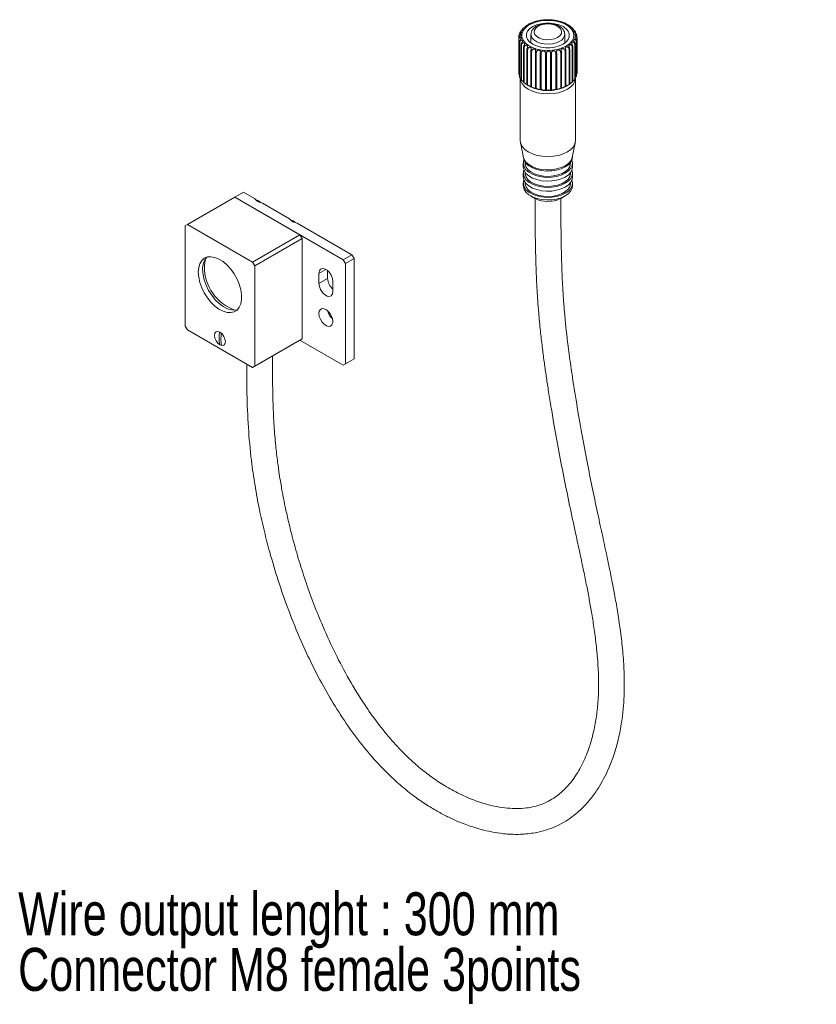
# Model space of a CAD drawing. Header units: millimetres. Extents: x 10 to 197, y 86 to 268.
# Tile 2 of 3: x 19 to 84, y 188 to 268. Entities that reach past the tile are written whole.
import ezdxf

# ---------------------------------------------------------------- set-up
doc = ezdxf.new("R2010")
doc.units = ezdxf.units.MM
doc.styles.add('SLDTEXTSTYLE0', font='TXT', dxfattribs={"width": 0.75})

# ---------------------------------------------------------------- blocks, each defined once
blk = doc.blocks.new('SW_NOTE_0')
at = {"color": 0, "linetype": 'Continuous', "lineweight": 0, "char_height": 3.5, "attachment_point": 1, "style": 'SLDTEXTSTYLE0'}
for s, insert in [('Wire output lenght : 300 mm', (0, 4.512)), ('Connector M8 female 3points', (0, -0.014))]:
    blk.add_mtext(s, dxfattribs=dict(at, insert=insert))

msp = doc.modelspace()

# ---------------------------------------------------------------- linework, layer by layer
at = {"color": 7, "linetype": 'Continuous', "lineweight": 15}
for p, q in [((59.543, 266.253), (59.543, 263.395)), ((59.548, 263.351), (59.548, 266.209)), ((59.551, 266.289), (59.551, 266.455)), ((59.63, 266.64), (59.63, 266.697)), ((64.169, 266.755), (64.169, 266.713)), ((64.267, 266.516), (64.267, 266.398)), ((64.288, 266.271), (64.288, 263.413)), ((64.29, 263.457), (64.29, 266.315)), ((59.603, 266.01), (59.603, 263.152)), ((59.622, 263.109), (59.622, 265.967)), ((59.737, 265.776), (59.737, 262.919)), ((59.769, 262.878), (59.769, 265.736)), ((59.941, 265.561), (59.941, 262.703)), ((59.985, 262.667), (59.985, 265.525)), ((63.694, 262.557), (63.694, 265.415)), ((63.906, 265.575), (63.906, 262.717)), ((63.946, 262.755), (63.946, 265.613)), ((64.105, 265.793), (64.105, 262.935)), ((64.133, 262.976), (64.133, 265.833)), ((64.234, 266.027), (64.234, 263.169)), ((64.249, 263.212), (64.249, 266.07)), ((60.209, 265.37), (60.209, 262.512)), ((60.263, 262.481), (60.263, 265.338)), ((60.531, 265.209), (60.531, 262.351)), ((60.594, 262.326), (60.594, 265.184)), ((60.898, 265.084), (60.898, 262.226)), ((60.968, 262.208), (60.968, 265.066)), ((61.298, 264.999), (61.298, 262.142)), ((61.372, 262.131), (61.372, 264.989)), ((61.717, 264.957), (61.717, 262.099)), ((61.793, 262.096), (61.793, 264.954)), ((62.143, 264.959), (62.143, 262.101)), ((62.219, 262.106), (62.219, 264.964)), ((62.562, 265.004), (62.562, 262.146)), ((62.635, 262.159), (62.635, 265.017)), ((62.959, 265.092), (62.959, 262.234)), ((63.027, 262.254), (63.027, 265.112)), ((63.323, 265.219), (63.323, 262.361)), ((63.384, 262.388), (63.384, 265.246)), ((63.642, 265.382), (63.642, 262.524)), ((37.113, 253.758), (36.406, 253.35)), ((38.026, 253.231), (37.113, 253.758)), ((36.406, 253.35), (32.552, 251.125)), ((45.244, 248.248), (36.406, 253.35)), ((41.709, 250.289), (36.406, 253.35)), ((40.855, 251.598), (38.674, 252.857)), ((32.552, 251.125), (32.375, 251.023)), ((32.375, 251.023), (32.375, 242.858)), ((37.855, 248.064), (32.552, 251.125)), ((45.952, 248.656), (41.503, 251.224)), ((37.855, 248.064), (41.709, 250.289)), ((41.709, 250.289), (41.886, 249.982)), ((41.886, 249.982), (38.032, 247.758)), ((41.886, 241.817), (41.886, 249.982)), ((45.244, 248.248), (45.952, 248.656)), ((45.952, 248.656), (46.128, 248.35)), ((38.032, 247.758), (37.855, 248.064)), ((38.032, 239.592), (38.032, 247.758)), ((45.421, 247.941), (45.244, 248.248)), ((46.128, 248.35), (45.421, 247.941)), ((45.421, 239.776), (45.421, 247.941)), ((46.128, 240.184), (46.128, 248.35)), ((43.83, 247.472), (43.265, 247.145)), ((43.265, 247.145), (43.265, 246.329)), ((43.972, 247.369), (43.972, 246.737)), ((43.972, 246.737), (43.265, 246.329)), ((44.396, 245.675), (44.396, 246.492)), ((32.375, 242.858), (32.552, 242.552)), ((32.552, 242.552), (37.855, 239.49)), ((35.303, 242.278), (35.303, 242.142)), ((41.709, 241.715), (37.855, 239.49)), ((38.032, 239.592), (41.886, 241.817)), ((41.886, 241.817), (41.709, 241.715)), ((41.709, 241.715), (45.244, 239.674)), ((45.952, 240.082), (45.244, 239.674)), ((45.244, 239.674), (45.421, 239.776)), ((45.421, 239.776), (46.128, 240.184)), ((46.128, 240.184), (45.952, 240.082)), ((37.855, 239.49), (38.032, 239.592))]:
    msp.add_line(p, q, dxfattribs=at)
at = {"color": 7, "linetype": 'Continuous', "lineweight": 15, "flags": 128}
for points in [[(59.674, 266.817), (59.709, 266.863), (59.752, 266.897), (59.8, 266.929), (59.839, 266.956), (59.869, 266.985), (59.884, 267.014), (59.883, 267.038), (59.867, 267.049), (59.844, 267.046), (59.818, 267.026), (59.794, 266.988), (59.782, 266.926), (59.782, 266.926)], [(63.418, 265.66), (63.689, 265.852), (63.889, 266.072), (64.007, 266.311), (64.039, 266.559), (63.985, 266.805), (63.846, 267.04), (63.628, 267.254), (63.34, 267.438), (62.993, 267.585), (62.602, 267.688), (62.184, 267.744), (61.754, 267.751), (61.331, 267.707), (60.931, 267.615), (60.572, 267.478), (60.268, 267.303), (60.032, 267.095), (59.872, 266.865), (59.796, 266.621), (59.807, 266.372), (59.904, 266.131), (60.084, 265.905), (60.338, 265.705), (60.657, 265.539), (61.028, 265.413), (61.435, 265.332), (61.861, 265.301), (62.29, 265.32), (62.703, 265.388), (63.085, 265.503), (63.418, 265.66)], [(63.153, 265.813), (63.397, 265.99), (63.567, 266.194), (63.654, 266.414), (63.654, 266.641), (63.567, 266.861), (63.397, 267.065), (63.153, 267.242), (62.846, 267.383), (62.493, 267.481), (62.111, 267.531), (61.719, 267.531), (61.337, 267.481), (60.984, 267.383), (60.678, 267.242), (60.433, 267.065), (60.263, 266.861), (60.176, 266.641), (60.176, 266.414), (60.263, 266.194), (60.433, 265.99), (60.678, 265.813), (60.984, 265.672), (61.337, 265.574), (61.719, 265.524), (62.111, 265.524), (62.493, 265.574), (62.846, 265.672), (63.153, 265.813)], [(62.711, 266.354), (62.903, 266.502), (63.014, 266.675), (63.037, 266.86), (62.969, 267.04), (62.816, 267.202), (62.589, 267.333), (62.308, 267.422), (61.995, 267.461), (61.676, 267.448), (61.376, 267.383), (61.12, 267.273), (60.928, 267.125), (60.816, 266.951), (60.793, 266.767), (60.861, 266.586), (61.015, 266.424), (61.241, 266.293), (61.522, 266.205), (61.835, 266.165), (62.154, 266.179), (62.454, 266.243), (62.711, 266.354)], [(62.887, 266.048), (62.615, 265.926), (62.299, 265.847), (61.958, 265.816), (61.615, 265.834), (61.291, 265.902), (61.006, 266.014), (60.778, 266.163), (60.621, 266.34), (60.546, 266.534), (60.54, 266.61)], [(64.165, 263.057), (64.122, 262.804), (63.994, 262.56), (63.786, 262.336), (63.506, 262.139), (63.165, 261.977), (62.776, 261.857), (62.354, 261.783), (61.915, 261.758), (61.476, 261.783), (61.054, 261.857), (60.665, 261.977), (60.324, 262.139), (60.044, 262.336), (59.836, 262.56), (59.708, 262.804), (59.665, 263.057), (59.665, 263.057)], [(64.165, 257.954), (64.122, 257.7), (63.994, 257.457), (63.786, 257.232), (63.506, 257.035), (63.165, 256.874), (62.776, 256.754), (62.354, 256.68), (61.915, 256.655), (61.476, 256.68), (61.054, 256.754), (60.665, 256.874), (60.324, 257.035), (60.044, 257.232), (59.836, 257.457), (59.708, 257.7), (59.665, 257.954), (59.665, 257.954)], [(63.915, 256.627), (63.891, 256.446), (63.782, 256.213), (63.593, 255.998), (63.329, 255.811), (63.004, 255.659), (62.632, 255.549), (62.228, 255.487), (61.81, 255.474), (61.398, 255.512), (61.007, 255.598), (60.657, 255.73), (60.361, 255.9), (60.133, 256.103), (59.983, 256.328), (59.918, 256.566), (59.915, 256.627)], [(63.901, 256.593), (63.891, 256.548), (63.782, 256.315), (63.593, 256.1), (63.329, 255.913), (63.004, 255.761), (62.632, 255.651), (62.228, 255.589), (61.81, 255.576), (61.398, 255.614), (61.007, 255.7), (60.657, 255.832), (60.361, 256.002), (60.133, 256.205), (59.983, 256.43), (59.929, 256.593)], [(63.915, 255.81), (63.891, 255.63), (63.782, 255.397), (63.593, 255.182), (63.329, 254.994), (63.004, 254.842), (62.632, 254.732), (62.228, 254.67), (61.81, 254.657), (61.398, 254.695), (61.007, 254.782), (60.657, 254.913), (60.361, 255.084), (60.133, 255.286), (59.983, 255.512), (59.918, 255.75), (59.915, 255.81)], [(63.866, 256.372), (63.912, 256.177), (63.891, 255.936), (63.782, 255.703), (63.593, 255.488), (63.329, 255.3), (63.004, 255.148), (62.632, 255.039), (62.228, 254.976), (61.81, 254.964), (61.398, 255.001), (61.007, 255.088), (60.657, 255.219), (60.361, 255.39), (60.133, 255.592), (59.983, 255.818), (59.918, 256.056), (59.94, 256.297), (59.965, 256.372)], [(63.765, 256.117), (63.764, 256.088), (63.71, 255.859), (63.573, 255.642), (63.357, 255.447), (63.074, 255.284), (62.737, 255.16), (62.362, 255.08), (61.965, 255.049), (61.567, 255.068), (61.184, 255.136), (60.836, 255.249), (60.538, 255.403), (60.305, 255.591), (60.147, 255.803), (60.071, 256.03), (60.065, 256.117)], [(63.915, 254.994), (63.891, 254.813), (63.782, 254.58), (63.593, 254.365), (63.329, 254.177), (63.004, 254.026), (62.632, 253.916), (62.228, 253.853), (61.81, 253.841), (61.398, 253.879), (61.007, 253.965), (60.657, 254.097), (60.361, 254.267), (60.133, 254.47), (59.983, 254.695), (59.918, 254.933), (59.915, 254.994)], [(63.866, 255.555), (63.912, 255.36), (63.891, 255.119), (63.782, 254.886), (63.593, 254.671), (63.329, 254.484), (63.004, 254.332), (62.632, 254.222), (62.228, 254.16), (61.81, 254.147), (61.398, 254.185), (61.007, 254.271), (60.657, 254.403), (60.361, 254.573), (60.133, 254.776), (59.983, 255.001), (59.918, 255.24), (59.94, 255.481), (59.965, 255.555)], [(63.765, 255.3), (63.764, 255.271), (63.71, 255.042), (63.573, 254.826), (63.357, 254.631), (63.074, 254.468), (62.737, 254.343), (62.362, 254.264), (61.965, 254.232), (61.567, 254.251), (61.184, 254.319), (60.836, 254.433), (60.538, 254.587), (60.305, 254.774), (60.147, 254.987), (60.071, 255.213), (60.065, 255.3)], [(63.915, 254.279), (63.891, 254.099), (63.782, 253.866), (63.593, 253.651), (63.329, 253.463), (63.004, 253.311), (62.632, 253.201), (62.228, 253.139), (61.81, 253.126), (61.398, 253.164), (61.007, 253.251), (60.657, 253.382), (60.361, 253.553), (60.133, 253.755), (59.983, 253.981), (59.918, 254.219), (59.915, 254.279)], [(63.866, 254.739), (63.912, 254.544), (63.891, 254.303), (63.782, 254.07), (63.593, 253.855), (63.329, 253.667), (63.004, 253.515), (62.632, 253.406), (62.228, 253.343), (61.81, 253.331), (61.398, 253.368), (61.007, 253.455), (60.657, 253.586), (60.361, 253.757), (60.133, 253.959), (59.983, 254.185), (59.918, 254.423), (59.94, 254.664), (59.965, 254.739)], [(63.765, 254.484), (63.764, 254.455), (63.71, 254.226), (63.573, 254.009), (63.357, 253.814), (63.074, 253.651), (62.737, 253.527), (62.362, 253.447), (61.965, 253.416), (61.567, 253.435), (61.184, 253.502), (60.836, 253.616), (60.538, 253.77), (60.305, 253.958), (60.147, 254.17), (60.071, 254.397), (60.065, 254.484)], [(33.436, 247.247), (33.468, 246.842), (33.562, 246.415), (33.716, 245.981), (33.924, 245.556), (34.178, 245.156), (34.469, 244.794), (34.787, 244.483), (35.119, 244.236), (35.455, 244.061), (35.782, 243.964), (36.087, 243.948), (36.361, 244.015), (36.593, 244.162), (36.775, 244.384), (36.9, 244.672), (36.963, 245.017), (36.963, 245.405), (36.9, 245.822), (36.775, 246.255), (36.593, 246.686), (36.361, 247.101), (36.087, 247.484), (35.782, 247.822), (35.455, 248.102), (35.119, 248.314), (34.787, 248.451), (34.469, 248.507), (34.178, 248.481), (33.924, 248.374), (33.716, 248.189), (33.562, 247.933), (33.468, 247.615), (33.436, 247.247)], [(34.03, 248.341), (33.961, 248.072), (33.931, 247.696)], [(33.789, 247.451), (33.821, 247.046), (33.916, 246.619), (34.07, 246.185), (34.278, 245.76), (34.532, 245.36), (34.823, 244.998), (35.14, 244.687), (35.473, 244.44), (35.809, 244.265), (36.135, 244.168), (36.441, 244.152), (36.618, 244.185)], [(44.396, 246.492), (44.362, 246.735), (44.264, 246.988), (44.113, 247.221), (43.929, 247.405), (43.732, 247.519), (43.547, 247.548), (43.397, 247.489), (43.299, 247.349), (43.265, 247.145)], [(43.265, 246.329), (43.299, 246.085), (43.397, 245.832), (43.547, 245.6), (43.732, 245.415), (43.929, 245.302), (44.113, 245.273), (44.264, 245.332), (44.362, 245.472), (44.396, 245.675)], [(43.265, 243.879), (43.295, 243.649), (43.384, 243.409), (43.521, 243.184), (43.691, 242.999), (43.877, 242.874), (44.058, 242.823), (44.213, 242.851), (44.328, 242.954), (44.388, 243.123), (44.388, 243.338), (44.328, 243.576), (44.213, 243.812), (44.058, 244.019), (43.877, 244.176), (43.691, 244.266), (43.521, 244.278), (43.384, 244.211), (43.295, 244.073), (43.265, 243.879)], [(34.762, 242.093), (34.795, 241.878), (34.891, 241.657), (35.034, 241.464), (35.204, 241.327), (35.373, 241.268), (35.516, 241.296), (35.612, 241.407), (35.646, 241.582), (35.612, 241.797), (35.516, 242.018), (35.373, 242.211), (35.204, 242.348), (35.034, 242.407), (34.891, 242.379), (34.795, 242.269), (34.762, 242.093)]]:
    msp.add_lwpolyline(points, dxfattribs=at)
at = {"color": 7, "linetype": 'Continuous', "lineweight": 15}
for centre, radius, start, end in [((60.343, 266.324), 0.803, 185.08489, 188.24193), ((60.36, 266.32), 0.821, 167.39887, 170.5122), ((62.631, 266.657), 0.661, 292.84625, 356.19415), ((63.44, 266.313), 0.851, 13.82475, 16.86037), ((63.497, 266.323), 0.793, 356.17893, 359.36326), ((60.476, 266.365), 0.942, 202.16367, 204.99766), ((60.721, 266.518), 1.231, 217.00965, 219.38372), ((61.035, 266.829), 1.675, 229.22948, 231.16356), ((62.552, 267.165), 2.089, 301.4419, 303.11123), ((62.875, 266.738), 1.554, 311.55879, 313.59044), ((63.179, 266.466), 1.145, 323.96042, 326.45032), ((63.399, 266.347), 0.895, 339.00653, 341.93813), ((61.355, 267.293), 2.239, 239.20579, 240.79959), ((61.622, 267.846), 2.853, 247.52342, 248.87939), ((61.804, 268.395), 3.432, 254.70743, 255.90605), ((61.895, 268.842), 3.889, 261.17298, 262.27414), ((61.915, 269.044), 4.092, 267.23823, 268.30472), ((61.917, 269.019), 4.066, 273.18531, 274.25559), ((61.95, 268.748), 3.794, 279.27563, 280.39535), ((62.06, 268.276), 3.309, 285.77793, 287.00458), ((62.266, 267.707), 2.703, 293.02404, 294.42929), ((60.343, 263.466), 0.803, 185.08489, 188.24193), ((60.476, 263.507), 0.942, 202.16367, 204.99766), ((63.399, 263.489), 0.895, 339.00653, 341.93813), ((63.497, 263.466), 0.793, 356.17893, 359.36326), ((60.721, 263.66), 1.231, 217.00965, 219.38372), ((61.035, 263.971), 1.675, 229.22948, 231.16356), ((61.355, 264.435), 2.239, 239.20579, 240.79959), ((61.915, 265.289), 3.262, 242.56842, 297.42621), ((61.622, 264.988), 2.853, 247.52342, 248.87939), ((61.804, 265.537), 3.432, 254.70743, 255.90605), ((62.664, 262.645), 0.506, 265.67455, 305.70238), ((62.06, 265.418), 3.309, 285.77793, 287.00458), ((62.266, 264.849), 2.703, 293.02404, 294.42929), ((62.552, 264.307), 2.089, 301.4419, 303.11123), ((62.875, 263.88), 1.554, 311.55879, 313.59044), ((63.179, 263.608), 1.145, 323.96042, 326.45032), ((61.895, 265.985), 3.889, 261.17298, 262.27414), ((61.915, 266.186), 4.092, 267.23823, 268.30472), ((61.917, 266.161), 4.066, 273.18531, 274.25559), ((61.95, 265.89), 3.794, 279.27563, 280.39535), ((37.931, 252.291), 0.863, 47.59133, 76.67246), ((61.915, 255.282), 2.284, 242.33077, 297.6692), ((40.76, 250.658), 0.863, 47.59132, 76.67247), ((35.139, 247.555), 1.354, 137.37855, 184.40473), ((37.685, 247.698), 3.755, 180.02735, 250.74998), ((45.226, 246.802), 1.256, 182.97148, 228.63978), ((45.273, 244.386), 1.313, 193.43066, 226.56397)]:
    msp.add_arc(centre, radius, start, end, dxfattribs=at)
for points, knots in [([(62.201, 267.787), (62.187, 267.789), (62.054, 267.806), (61.917, 267.8), (61.794, 267.795)], [0, 0, 0, 0, 0.106076, 1, 1, 1, 1]), ([(59.86, 267.07), (59.863, 267.075), (59.875, 267.091), (59.914, 267.114), (59.963, 267.139), (60.011, 267.163), (60.049, 267.188), (60.074, 267.216), (60.082, 267.24), (60.074, 267.254), (60.059, 267.254), (60.05, 267.246), (60.047, 267.244)], [0, 0, 0, 0, 0.048909, 0.168669, 0.288989, 0.397319, 0.506876, 0.621543, 0.737374, 0.849234, 0.956567, 1, 1, 1, 1]), ([(60.109, 267.29), (60.119, 267.297), (60.142, 267.312), (60.191, 267.33), (60.242, 267.349), (60.286, 267.37), (60.319, 267.394), (60.337, 267.417), (60.338, 267.432), (60.327, 267.432), (60.31, 267.414), (60.296, 267.395), (60.294, 267.378), (60.293, 267.377)], [0, 0, 0, 0, 0.080875, 0.186796, 0.282159, 0.378603, 0.479545, 0.581513, 0.679985, 0.77447, 0.874614, 0.993901, 1, 1, 1, 1]), ([(60.412, 267.473), (60.416, 267.475), (60.432, 267.484), (60.474, 267.494), (60.526, 267.508), (60.575, 267.524), (60.616, 267.545), (60.643, 267.565), (60.652, 267.578), (60.651, 267.578), (60.65, 267.577)], [0, 0, 0, 0, 0.049694, 0.205445, 0.345676, 0.487496, 0.63593, 0.785871, 0.930672, 1, 1, 1, 1]), ([(63.286, 266.614), (63.281, 266.679), (63.271, 266.816), (63.167, 267.007), (63.005, 267.18), (62.782, 267.325), (62.507, 267.434), (62.196, 267.499), (61.869, 267.516), (61.544, 267.485), (61.237, 267.406), (60.965, 267.28), (60.752, 267.115), (60.612, 266.923), (60.542, 266.751), (60.548, 266.646), (60.55, 266.611)], [0, 0, 0, 0, 0.06104, 0.12946, 0.199992, 0.275033, 0.353259, 0.431962, 0.510422, 0.588961, 0.668019, 0.74816, 0.829822, 0.900308, 0.967202, 1, 1, 1, 1]), ([(61.009, 267.686), (60.975, 267.68), (60.847, 267.654), (60.734, 267.607), (60.651, 267.573)], [0, 0, 0, 0, 0.266641, 1, 1, 1, 1]), ([(61.393, 267.761), (61.365, 267.759), (61.232, 267.747), (61.107, 267.713), (61.009, 267.686)], [0, 0, 0, 0, 0.207808, 1, 1, 1, 1]), ([(61.794, 267.795), (61.773, 267.796), (61.638, 267.798), (61.505, 267.778), (61.393, 267.761)], [0, 0, 0, 0, 0.15442, 1, 1, 1, 1]), ([(62.602, 267.737), (62.594, 267.739), (62.467, 267.77), (62.33, 267.779), (62.201, 267.787)], [0, 0, 0, 0, 0.0623211, 1, 1, 1, 1]), ([(63.091, 267.605), (63.054, 267.62), (62.942, 267.665), (62.814, 267.691), (62.728, 267.707)], [0, 0, 0, 0, 0.331453, 1, 1, 1, 1]), ([(63.093, 267.61), (63.093, 267.61), (63.091, 267.613), (63.098, 267.602), (63.121, 267.585), (63.158, 267.565), (63.206, 267.548), (63.26, 267.535), (63.308, 267.524), (63.331, 267.515), (63.341, 267.51)], [0, 0, 0, 0, 0.006424, 0.162664, 0.303329, 0.445592, 0.594484, 0.744886, 0.890139, 1, 1, 1, 1]), ([(63.424, 267.465), (63.399, 267.482), (63.374, 267.499), (63.342, 267.511), (63.341, 267.511)], [0, 0, 0, 0, 0.976929, 1, 1, 1, 1]), ([(63.421, 267.466), (63.421, 267.465), (63.42, 267.461), (63.433, 267.443), (63.461, 267.42), (63.504, 267.398), (63.555, 267.38), (63.606, 267.362), (63.64, 267.349), (63.652, 267.339), (63.655, 267.337)], [0, 0, 0, 0, 0.070543, 0.215955, 0.363008, 0.516933, 0.672403, 0.822555, 0.966624, 1, 1, 1, 1]), ([(63.456, 267.426), (63.448, 267.442), (63.436, 267.467), (63.426, 267.47), (63.422, 267.471)], [0, 0, 0, 0, 0.591938, 1, 1, 1, 1]), ([(63.716, 267.29), (63.7, 267.305), (63.681, 267.323), (63.657, 267.336), (63.655, 267.337)], [0, 0, 0, 0, 0.905665, 1, 1, 1, 1]), ([(63.756, 267.219), (63.755, 267.23), (63.75, 267.263), (63.725, 267.292), (63.701, 267.303), (63.69, 267.294), (63.695, 267.272), (63.715, 267.246), (63.751, 267.221), (63.798, 267.197), (63.847, 267.174), (63.89, 267.152), (63.909, 267.135), (63.918, 267.127)], [0, 0, 0, 0, 0.070267, 0.209022, 0.30381, 0.399044, 0.484781, 0.571497, 0.662251, 0.75393, 0.842465, 0.927417, 1, 1, 1, 1]), ([(63.999, 266.981), (63.997, 267.004), (63.991, 267.05), (63.957, 267.092), (63.925, 267.106), (63.905, 267.098), (63.9, 267.076), (63.911, 267.049), (63.939, 267.02), (63.98, 266.992), (64.027, 266.964), (64.07, 266.935), (64.102, 266.909), (64.113, 266.889), (64.118, 266.882)], [0, 0, 0, 0, 0.1280875, 0.249159, 0.3318671, 0.4149607, 0.4897739, 0.5654353, 0.6446254, 0.7246199, 0.801873, 0.8759961, 0.9545613, 1, 1, 1, 1]), ([(63.959, 267.078), (63.948, 267.095), (63.936, 267.113), (63.919, 267.127), (63.918, 267.127)], [0, 0, 0, 0, 0.9698271, 1, 1, 1, 1]), ([(59.543, 266.253), (59.546, 266.277), (59.552, 266.324), (59.593, 266.383), (59.639, 266.432), (59.678, 266.472), (59.705, 266.508), (59.718, 266.541), (59.714, 266.571), (59.693, 266.594), (59.66, 266.601), (59.623, 266.591), (59.589, 266.563), (59.558, 266.517), (59.554, 266.477), (59.551, 266.455)], [0, 0, 0, 0, 0.110019, 0.214011, 0.285052, 0.356424, 0.420684, 0.485672, 0.553691, 0.622401, 0.688758, 0.752425, 0.819906, 0.900287, 1, 1, 1, 1]), ([(59.603, 266.01), (59.606, 266.034), (59.612, 266.082), (59.651, 266.145), (59.692, 266.198), (59.724, 266.242), (59.743, 266.28), (59.746, 266.314), (59.733, 266.344), (59.703, 266.364), (59.664, 266.367), (59.623, 266.353), (59.586, 266.321), (59.555, 266.272), (59.551, 266.231), (59.548, 266.209)], [0, 0, 0, 0, 0.110019, 0.214011, 0.285052, 0.356425, 0.420685, 0.485673, 0.553695, 0.622401, 0.688756, 0.752426, 0.819906, 0.900287, 1, 1, 1, 1]), ([(59.56, 266.499), (59.563, 266.523), (59.569, 266.569), (59.61, 266.624), (59.659, 266.668), (59.703, 266.703), (59.738, 266.736), (59.76, 266.767), (59.766, 266.798), (59.755, 266.822), (59.729, 266.832), (59.698, 266.825), (59.666, 266.801), (59.637, 266.757), (59.632, 266.718), (59.63, 266.697)], [0, 0, 0, 0, 0.110018, 0.214011, 0.285052, 0.356425, 0.420685, 0.485673, 0.553692, 0.622401, 0.688757, 0.752425, 0.819907, 0.900287, 1, 1, 1, 1]), ([(64.169, 266.755), (64.166, 266.779), (64.16, 266.826), (64.123, 266.871), (64.084, 266.889), (64.056, 266.883), (64.042, 266.863), (64.043, 266.835), (64.062, 266.803), (64.096, 266.771), (64.138, 266.739), (64.18, 266.706), (64.217, 266.668), (64.248, 266.62), (64.252, 266.581), (64.255, 266.56)], [0, 0, 0, 0, 0.110019, 0.214011, 0.285052, 0.356425, 0.420685, 0.485674, 0.55369, 0.622401, 0.688758, 0.752426, 0.819905, 0.900287, 1, 1, 1, 1]), ([(64.288, 266.271), (64.285, 266.295), (64.279, 266.343), (64.238, 266.397), (64.191, 266.423), (64.149, 266.425), (64.117, 266.409), (64.1, 266.383), (64.099, 266.35), (64.115, 266.312), (64.144, 266.273), (64.179, 266.231), (64.212, 266.186), (64.242, 266.132), (64.247, 266.092), (64.249, 266.07)], [0, 0, 0, 0, 0.110019, 0.214012, 0.285053, 0.356425, 0.420686, 0.485673, 0.553694, 0.622403, 0.688758, 0.752424, 0.819905, 0.900286, 1, 1, 1, 1]), ([(64.267, 266.516), (64.264, 266.54), (64.258, 266.587), (64.217, 266.637), (64.174, 266.659), (64.138, 266.657), (64.115, 266.638), (64.107, 266.61), (64.116, 266.578), (64.141, 266.542), (64.177, 266.506), (64.216, 266.469), (64.252, 266.427), (64.283, 266.376), (64.288, 266.337), (64.29, 266.315)], [0, 0, 0, 0, 0.110019, 0.214012, 0.285053, 0.356426, 0.420685, 0.485672, 0.553693, 0.622405, 0.688757, 0.752425, 0.819906, 0.900286, 1, 1, 1, 1]), ([(59.737, 265.776), (59.74, 265.801), (59.746, 265.85), (59.782, 265.917), (59.817, 265.974), (59.841, 266.02), (59.851, 266.06), (59.845, 266.094), (59.822, 266.122), (59.784, 266.138), (59.739, 266.137), (59.696, 266.118), (59.659, 266.083), (59.628, 266.03), (59.624, 265.99), (59.622, 265.967)], [0, 0, 0, 0, 0.110019, 0.214011, 0.285052, 0.356425, 0.420683, 0.485672, 0.553694, 0.622402, 0.688759, 0.752425, 0.819906, 0.900287, 1, 1, 1, 1]), ([(59.941, 265.561), (59.944, 265.586), (59.949, 265.635), (59.981, 265.705), (60.009, 265.766), (60.025, 265.814), (60.025, 265.854), (60.009, 265.887), (59.978, 265.912), (59.934, 265.924), (59.885, 265.919), (59.841, 265.895), (59.804, 265.856), (59.775, 265.8), (59.771, 265.759), (59.769, 265.736)], [0, 0, 0, 0, 0.1100189, 0.2140116, 0.2850521, 0.3564245, 0.4206868, 0.4856741, 0.5536929, 0.6224008, 0.6887574, 0.7524244, 0.8199054, 0.9002868, 1, 1, 1, 1]), ([(60.209, 265.37), (60.211, 265.395), (60.216, 265.444), (60.243, 265.518), (60.263, 265.581), (60.27, 265.63), (60.26, 265.67), (60.235, 265.701), (60.196, 265.722), (60.147, 265.73), (60.096, 265.719), (60.052, 265.691), (60.016, 265.648), (59.99, 265.589), (59.987, 265.547), (59.985, 265.525)], [0, 0, 0, 0, 0.110019, 0.214011, 0.285052, 0.356426, 0.420687, 0.485673, 0.553694, 0.622404, 0.688757, 0.752425, 0.819906, 0.900287, 1, 1, 1, 1]), ([(60.531, 265.209), (60.533, 265.235), (60.537, 265.285), (60.558, 265.361), (60.57, 265.425), (60.567, 265.475), (60.548, 265.513), (60.515, 265.541), (60.47, 265.558), (60.417, 265.56), (60.365, 265.544), (60.323, 265.511), (60.29, 265.465), (60.267, 265.403), (60.265, 265.362), (60.263, 265.338)], [0, 0, 0, 0, 0.110019, 0.214012, 0.285052, 0.356424, 0.420687, 0.485674, 0.553691, 0.6224, 0.688757, 0.752425, 0.819906, 0.900287, 1, 1, 1, 1]), ([(60.898, 265.084), (60.9, 265.11), (60.903, 265.16), (60.917, 265.238), (60.92, 265.304), (60.908, 265.352), (60.88, 265.388), (60.84, 265.412), (60.79, 265.424), (60.735, 265.421), (60.685, 265.399), (60.645, 265.362), (60.616, 265.313), (60.598, 265.249), (60.595, 265.207), (60.594, 265.184)], [0, 0, 0, 0, 0.110019, 0.214012, 0.285053, 0.356427, 0.420685, 0.485672, 0.553692, 0.622401, 0.688757, 0.752424, 0.819906, 0.900287, 1, 1, 1, 1]), ([(63.323, 265.219), (63.322, 265.245), (63.319, 265.295), (63.291, 265.368), (63.248, 265.42), (63.198, 265.447), (63.144, 265.455), (63.093, 265.448), (63.05, 265.427), (63.018, 265.394), (63.004, 265.35), (63.003, 265.3), (63.011, 265.243), (63.023, 265.177), (63.026, 265.135), (63.027, 265.112)], [0, 0, 0, 0, 0.110018, 0.214012, 0.285054, 0.356423, 0.420685, 0.485672, 0.553692, 0.622401, 0.688757, 0.752424, 0.819906, 0.900287, 1, 1, 1, 1]), ([(63.642, 265.382), (63.64, 265.408), (63.636, 265.458), (63.604, 265.528), (63.556, 265.574), (63.505, 265.597), (63.452, 265.599), (63.406, 265.587), (63.369, 265.562), (63.346, 265.526), (63.34, 265.481), (63.348, 265.431), (63.362, 265.375), (63.379, 265.311), (63.382, 265.269), (63.384, 265.246)], [0, 0, 0, 0, 0.110019, 0.2140106, 0.2850507, 0.3564242, 0.4206846, 0.4856725, 0.5536917, 0.6224014, 0.6887559, 0.7524242, 0.8199064, 0.9002866, 1, 1, 1, 1]), ([(63.906, 265.575), (63.903, 265.601), (63.898, 265.65), (63.862, 265.717), (63.812, 265.758), (63.761, 265.775), (63.711, 265.772), (63.67, 265.755), (63.641, 265.727), (63.628, 265.689), (63.631, 265.644), (63.646, 265.595), (63.666, 265.541), (63.688, 265.479), (63.692, 265.438), (63.694, 265.415)], [0, 0, 0, 0, 0.110018, 0.214012, 0.285053, 0.356425, 0.420684, 0.485672, 0.553692, 0.622401, 0.688758, 0.752424, 0.819906, 0.900287, 1, 1, 1, 1]), ([(64.105, 265.793), (64.102, 265.818), (64.097, 265.866), (64.057, 265.929), (64.007, 265.966), (63.957, 265.977), (63.912, 265.969), (63.878, 265.948), (63.858, 265.917), (63.854, 265.879), (63.867, 265.835), (63.889, 265.787), (63.915, 265.736), (63.94, 265.676), (63.944, 265.635), (63.946, 265.613)], [0, 0, 0, 0, 0.110019, 0.214012, 0.285052, 0.356426, 0.420685, 0.485673, 0.553693, 0.622403, 0.688756, 0.752425, 0.819906, 0.900287, 1, 1, 1, 1]), ([(64.234, 266.027), (64.231, 266.052), (64.225, 266.1), (64.184, 266.158), (64.135, 266.19), (64.088, 266.196), (64.049, 266.184), (64.023, 266.16), (64.012, 266.127), (64.019, 266.089), (64.04, 266.047), (64.069, 266.002), (64.099, 265.953), (64.127, 265.896), (64.131, 265.856), (64.133, 265.833)], [0, 0, 0, 0, 0.110019, 0.214012, 0.285053, 0.356425, 0.420685, 0.485672, 0.553692, 0.622402, 0.688755, 0.752424, 0.819906, 0.900287, 1, 1, 1, 1]), ([(61.298, 264.999), (61.299, 265.025), (61.301, 265.076), (61.308, 265.155), (61.301, 265.22), (61.281, 265.267), (61.245, 265.3), (61.2, 265.319), (61.146, 265.326), (61.091, 265.316), (61.043, 265.29), (61.008, 265.249), (60.984, 265.197), (60.97, 265.132), (60.969, 265.089), (60.968, 265.066)], [0, 0, 0, 0, 0.110019, 0.214013, 0.285052, 0.356427, 0.420687, 0.485672, 0.55369, 0.622402, 0.688757, 0.752425, 0.819906, 0.900287, 1, 1, 1, 1]), ([(61.717, 264.957), (61.718, 264.983), (61.719, 265.034), (61.718, 265.113), (61.703, 265.177), (61.674, 265.222), (61.632, 265.25), (61.582, 265.265), (61.527, 265.266), (61.474, 265.251), (61.43, 265.22), (61.4, 265.175), (61.382, 265.121), (61.373, 265.054), (61.372, 265.012), (61.372, 264.989)], [0, 0, 0, 0, 0.1100191, 0.2140113, 0.2850515, 0.3564266, 0.4206855, 0.4856731, 0.553694, 0.6224019, 0.6887568, 0.7524246, 0.8199057, 0.9002864, 1, 1, 1, 1]), ([(62.143, 264.959), (62.143, 264.985), (62.143, 265.035), (62.135, 265.114), (62.112, 265.176), (62.076, 265.217), (62.028, 265.241), (61.975, 265.251), (61.92, 265.246), (61.87, 265.225), (61.832, 265.19), (61.809, 265.143), (61.797, 265.087), (61.793, 265.02), (61.793, 264.978), (61.793, 264.954)], [0, 0, 0, 0, 0.110018, 0.214011, 0.285052, 0.356428, 0.420687, 0.485674, 0.553693, 0.622402, 0.688757, 0.752425, 0.819906, 0.900287, 1, 1, 1, 1]), ([(62.562, 265.004), (62.561, 265.03), (62.56, 265.081), (62.545, 265.158), (62.514, 265.218), (62.472, 265.255), (62.42, 265.274), (62.367, 265.277), (62.314, 265.267), (62.269, 265.241), (62.238, 265.203), (62.221, 265.154), (62.216, 265.096), (62.218, 265.029), (62.218, 264.987), (62.219, 264.964)], [0, 0, 0, 0, 0.110019, 0.214013, 0.285055, 0.356427, 0.420686, 0.485674, 0.553693, 0.622402, 0.688757, 0.752426, 0.819906, 0.900286, 1, 1, 1, 1]), ([(62.959, 265.092), (62.958, 265.118), (62.956, 265.168), (62.934, 265.244), (62.897, 265.3), (62.85, 265.332), (62.796, 265.346), (62.743, 265.344), (62.694, 265.328), (62.655, 265.298), (62.632, 265.257), (62.623, 265.206), (62.625, 265.149), (62.632, 265.082), (62.634, 265.04), (62.635, 265.017)], [0, 0, 0, 0, 0.110019, 0.214012, 0.285051, 0.356426, 0.420684, 0.485673, 0.553692, 0.622402, 0.688757, 0.752425, 0.819906, 0.900287, 1, 1, 1, 1]), ([(59.622, 263.109), (59.649, 263.09), (59.687, 263.063), (59.726, 263.026), (59.737, 263.016)], [0, 0, 0, 0, 0.712231, 1, 1, 1, 1]), ([(64.13, 263.084), (64.155, 263.107), (64.191, 263.138), (64.224, 263.162), (64.234, 263.169)], [0, 0, 0, 0, 0.707352, 1, 1, 1, 1]), ([(64.249, 263.379), (64.252, 263.382), (64.265, 263.395), (64.278, 263.405), (64.288, 263.413)], [0, 0, 0, 0, 0.235773, 1, 1, 1, 1]), ([(59.769, 262.878), (59.794, 262.862), (59.838, 262.833), (59.9, 262.786), (59.931, 262.76), (59.941, 262.751)], [0, 0, 0, 0, 0.4852551, 0.8224561, 1, 1, 1, 1]), ([(59.985, 262.667), (60.008, 262.652), (60.048, 262.628), (60.115, 262.584), (60.165, 262.551), (60.196, 262.529), (60.208, 262.521), (60.209, 262.521)], [0, 0, 0, 0, 0.378533, 0.641567, 0.83141, 0.980665, 1, 1, 1, 1]), ([(60.263, 262.481), (60.284, 262.469), (60.319, 262.448), (60.384, 262.411), (60.437, 262.382), (60.481, 262.359), (60.517, 262.342), (60.546, 262.329), (60.555, 262.326), (60.561, 262.324)], [0, 0, 0, 0, 0.263075, 0.445879, 0.577819, 0.681545, 0.785822, 0.878631, 1, 1, 1, 1]), ([(60.567, 262.325), (60.567, 262.325), (60.571, 262.326), (60.556, 262.336), (60.537, 262.348), (60.531, 262.351)], [0, 0, 0, 0, 0.0752872, 0.729385, 1, 1, 1, 1]), ([(60.594, 262.326), (60.611, 262.316), (60.641, 262.299), (60.703, 262.269), (60.756, 262.245), (60.802, 262.227), (60.842, 262.213), (60.877, 262.204), (60.906, 262.2), (60.913, 262.202), (60.917, 262.204)], [0, 0, 0, 0, 0.225071, 0.381468, 0.494347, 0.583088, 0.672301, 0.7517, 0.855543, 1, 1, 1, 1]), ([(60.915, 262.208), (60.915, 262.211), (60.915, 262.215), (60.903, 262.223), (60.898, 262.226)], [0, 0, 0, 0, 0.632926, 1, 1, 1, 1]), ([(60.968, 262.208), (60.981, 262.2), (61.003, 262.186), (61.06, 262.161), (61.112, 262.143), (61.159, 262.13), (61.202, 262.121), (61.241, 262.115), (61.278, 262.114), (61.29, 262.118), (61.298, 262.12)], [0, 0, 0, 0, 0.225072, 0.38147, 0.49435, 0.583091, 0.672301, 0.7517, 0.855542, 1, 1, 1, 1]), ([(63.027, 262.254), (63.014, 262.245), (63, 262.236), (63.005, 262.233), (63.005, 262.233)], [0, 0, 0, 0, 0.908417, 1, 1, 1, 1]), ([(63.012, 262.228), (63.018, 262.229), (63.029, 262.229), (63.06, 262.238), (63.097, 262.251), (63.14, 262.269), (63.191, 262.291), (63.251, 262.321), (63.297, 262.346), (63.317, 262.358), (63.323, 262.361)], [0, 0, 0, 0, 0.124915, 0.223121, 0.321848, 0.409711, 0.524625, 0.684488, 0.907665, 1, 1, 1, 1]), ([(63.344, 262.36), (63.347, 262.36), (63.353, 262.362), (63.377, 262.374), (63.409, 262.39), (63.448, 262.412), (63.498, 262.44), (63.56, 262.476), (63.61, 262.505), (63.635, 262.52), (63.642, 262.524)], [0, 0, 0, 0, 0.124917, 0.223122, 0.321848, 0.40971, 0.524625, 0.684488, 0.907666, 1, 1, 1, 1]), ([(63.384, 262.388), (63.368, 262.379), (63.345, 262.365), (63.345, 262.362), (63.345, 262.361)], [0, 0, 0, 0, 0.688362, 1, 1, 1, 1]), ([(63.694, 262.574), (63.697, 262.577), (63.714, 262.589), (63.754, 262.618), (63.815, 262.66), (63.868, 262.695), (63.897, 262.712), (63.906, 262.717)], [0, 0, 0, 0, 0.053851, 0.238046, 0.494277, 0.852006, 1, 1, 1, 1]), ([(63.946, 262.814), (63.965, 262.83), (64.01, 262.868), (64.064, 262.908), (64.096, 262.929), (64.105, 262.935)], [0, 0, 0, 0, 0.334511, 0.805249, 1, 1, 1, 1]), ([(61.302, 262.13), (61.303, 262.131), (61.306, 262.134), (61.301, 262.139), (61.298, 262.142)], [0, 0, 0, 0, 0.416007, 1, 1, 1, 1]), ([(61.372, 262.131), (61.381, 262.123), (61.395, 262.111), (61.445, 262.093), (61.493, 262.08), (61.541, 262.071), (61.585, 262.067), (61.628, 262.065), (61.669, 262.068), (61.706, 262.077), (61.72, 262.089), (61.718, 262.097), (61.717, 262.099)], [0, 0, 0, 0, 0.175138, 0.296837, 0.384674, 0.453726, 0.523148, 0.584929, 0.665733, 0.778143, 0.935075, 1, 1, 1, 1]), ([(61.793, 262.096), (61.797, 262.09), (61.804, 262.078), (61.845, 262.064), (61.889, 262.056), (61.934, 262.053), (61.979, 262.053), (62.024, 262.056), (62.07, 262.064), (62.115, 262.077), (62.138, 262.09), (62.142, 262.098), (62.143, 262.101)], [0, 0, 0, 0, 0.175137, 0.296836, 0.384673, 0.453728, 0.523147, 0.584928, 0.665734, 0.778142, 0.935074, 1, 1, 1, 1]), ([(62.219, 262.106), (62.218, 262.099), (62.216, 262.088), (62.247, 262.078), (62.285, 262.074), (62.327, 262.075), (62.37, 262.08), (62.416, 262.088), (62.465, 262.1), (62.517, 262.118), (62.549, 262.135), (62.559, 262.144), (62.562, 262.146)], [0, 0, 0, 0, 0.175138, 0.296837, 0.384673, 0.453728, 0.523146, 0.584931, 0.665733, 0.778143, 0.935073, 1, 1, 1, 1]), ([(37.392, 239.758), (37.391, 238.963), (37.389, 237.27), (37.493, 234.66), (37.715, 232.153), (38.036, 229.917), (38.394, 227.985), (38.798, 226.181), (39.299, 224.246), (39.94, 222.101), (40.79, 219.669), (41.722, 217.375), (42.711, 215.251), (43.724, 213.322), (44.862, 211.412), (46.101, 209.601), (47.389, 207.976), (48.658, 206.599), (49.872, 205.47), (51.008, 204.567), (52.045, 203.855), (52.984, 203.296), (53.838, 202.852), (54.578, 202.517), (55.222, 202.262), (55.832, 202.05), (56.534, 201.842), (57.375, 201.647), (58.399, 201.492), (59.542, 201.44), (60.721, 201.542), (61.843, 201.809), (62.777, 202.195), (63.548, 202.641), (64.227, 203.14), (64.898, 203.759), (65.551, 204.519), (66.106, 205.331), (66.564, 206.155), (66.926, 206.941), (67.22, 207.707), (67.445, 208.412), (67.608, 209.017), (67.746, 209.61), (67.879, 210.291), (68.009, 211.173), (68.112, 212.265), (68.156, 213.531), (68.125, 214.992), (68.01, 216.545), (67.822, 218.129), (67.597, 219.61), (67.34, 221.075), (67.045, 222.592), (66.703, 224.232), (66.327, 225.972), (65.927, 227.812), (65.517, 229.763), (65.098, 231.868), (64.673, 234.136), (64.252, 236.554), (63.858, 239.044), (63.512, 241.552), (63.296, 243.583), (63.175, 245.166), (63.104, 246.357), (63.05, 247.639), (63.015, 248.93), (62.991, 250.246), (62.977, 251.595), (62.971, 252.621), (62.969, 253.201), (62.969, 253.283)], [0, 0, 0, 0, 0.023552, 0.050199, 0.075618, 0.094413, 0.11198, 0.128206, 0.143023, 0.163726, 0.185224, 0.207603, 0.224883, 0.242531, 0.260522, 0.27879, 0.295987, 0.311731, 0.326141, 0.339265, 0.351063, 0.361495, 0.37099, 0.379841, 0.386447, 0.392768, 0.400519, 0.410202, 0.421472, 0.436024, 0.450745, 0.464964, 0.478659, 0.489049, 0.499257, 0.51087, 0.523535, 0.536697, 0.547323, 0.55753, 0.567208, 0.575563, 0.582439, 0.587951, 0.595455, 0.604893, 0.6162, 0.62931, 0.642807, 0.658592, 0.673245, 0.686807, 0.699298, 0.71323, 0.728028, 0.743714, 0.760299, 0.7778, 0.796636, 0.81757, 0.839761, 0.862976, 0.886304, 0.909551, 0.920252, 0.931604, 0.943926, 0.957585, 0.969521, 0.982757, 0.997539, 1, 1, 1, 1]), ([(38.674, 252.857), (38.543, 252.895), (38.287, 252.97), (38.105, 253.126), (38.038, 253.215), (38.026, 253.231)], [0, 0, 0, 0, 0.4635698, 0.9010192, 1, 1, 1, 1]), ([(60.869, 253.284), (60.869, 253.224), (60.87, 252.695), (60.875, 251.748), (60.887, 250.486), (60.905, 249.358), (60.929, 248.343), (60.963, 247.272), (61.012, 246.157), (61.082, 245.003), (61.175, 243.79), (61.297, 242.521), (61.45, 241.194), (61.606, 240.007), (61.763, 238.896), (61.936, 237.754), (62.142, 236.463), (62.432, 234.748), (62.808, 232.668), (63.264, 230.312), (63.742, 227.988), (64.178, 225.974), (64.541, 224.296), (64.823, 222.96), (65.074, 221.725), (65.297, 220.558), (65.505, 219.377), (65.704, 218.102), (65.884, 216.688), (66.013, 215.205), (66.064, 213.696), (66.016, 212.266), (65.866, 210.935), (65.634, 209.73), (65.356, 208.742), (65.062, 207.932), (64.772, 207.273), (64.442, 206.65), (64.073, 206.069), (63.679, 205.555), (63.283, 205.128), (62.868, 204.75), (62.389, 204.394), (61.86, 204.095), (61.34, 203.876), (60.795, 203.712), (60.145, 203.596), (59.408, 203.551), (58.6, 203.589), (57.754, 203.711), (56.838, 203.929), (55.774, 204.283), (54.603, 204.8), (53.409, 205.471), (52.322, 206.207), (51.278, 207.032), (50.195, 208.032), (49.049, 209.267), (47.91, 210.692), (46.724, 212.394), (45.565, 214.318), (44.45, 216.461), (43.541, 218.471), (42.784, 220.362), (42.149, 222.135), (41.577, 223.933), (41.12, 225.571), (40.774, 226.97), (40.529, 228.076), (40.364, 228.899), (40.245, 229.537), (40.142, 230.123), (40.021, 230.874), (39.877, 231.897), (39.728, 233.203), (39.6, 234.794), (39.516, 236.592), (39.483, 238.497), (39.49, 239.793), (39.494, 240.436)], [0, 0, 0, 0, 0.001814, 0.016242, 0.029006, 0.040372, 0.050566, 0.059782, 0.072657, 0.083968, 0.094045, 0.108394, 0.120996, 0.132429, 0.142553, 0.152817, 0.165044, 0.17931, 0.201509, 0.223836, 0.24569, 0.266791, 0.280227, 0.292723, 0.304299, 0.314976, 0.325718, 0.337864, 0.351576, 0.366797, 0.381823, 0.397686, 0.412397, 0.426754, 0.441056, 0.450635, 0.460318, 0.470105, 0.480084, 0.490241, 0.499307, 0.507206, 0.517503, 0.528479, 0.536676, 0.545534, 0.555999, 0.567636, 0.578512, 0.589923, 0.601868, 0.614255, 0.630237, 0.644987, 0.657628, 0.669635, 0.683049, 0.698004, 0.714082, 0.729885, 0.750461, 0.770438, 0.79061, 0.806383, 0.822674, 0.839441, 0.855989, 0.868077, 0.878423, 0.887017, 0.891284, 0.896526, 0.903697, 0.912768, 0.925982, 0.941723, 0.959837, 0.980063, 1, 1, 1, 1]), ([(41.503, 251.224), (41.371, 251.263), (41.116, 251.337), (40.933, 251.493), (40.867, 251.582), (40.855, 251.598)], [0, 0, 0, 0, 0.4635696, 0.9010191, 1, 1, 1, 1]), ([(35.179, 241.333), (35.167, 241.417), (35.141, 241.595), (35.125, 241.933), (35.154, 242.203), (35.172, 242.363)], [0, 0, 0, 0, 0.265712, 0.565384, 1, 1, 1, 1]), ([(35.312, 242.265), (35.294, 242.1), (35.256, 241.762), (35.295, 241.468), (35.315, 241.317)], [0, 0, 0, 0, 0.486175, 1, 1, 1, 1])]:
    msp.add_open_spline(points, degree=3, knots=knots, dxfattribs=at)
for points in [[(59.864, 267.066), (59.823, 267.018)], [(60.112, 267.285), (60.051, 267.238)], [(60.414, 267.468), (60.33, 267.424)], [(62.728, 267.707), (62.602, 267.737)], [(59.68, 266.814), (59.656, 266.764)], [(60.54, 266.609), (60.54, 265.903)], [(63.29, 265.903), (63.29, 266.609)], [(64.143, 266.831), (64.118, 266.882)], [(59.548, 263.351), (59.603, 263.304)], [(59.665, 263.057), (59.665, 257.954)], [(64.165, 257.954), (64.165, 263.057)], [(60.236, 262.496), (60.412, 262.394)], [(63.418, 262.394), (63.496, 262.439)], [(62.635, 262.159), (62.628, 262.145)], [(59.681, 257.801), (59.929, 256.593)], [(63.901, 256.593), (64.149, 257.801)], [(59.915, 256.661), (59.915, 256.627)], [(63.915, 256.627), (63.915, 256.661)], [(59.915, 256.117), (59.915, 255.81)], [(60.065, 256.188), (60.065, 256.117)], [(63.765, 256.117), (63.765, 256.188)], [(63.915, 255.81), (63.915, 256.117)], [(59.915, 255.3), (59.915, 254.994)], [(60.065, 255.372), (60.065, 255.3)], [(63.765, 255.3), (63.765, 255.372)], [(63.915, 254.994), (63.915, 255.3)], [(59.915, 254.484), (59.915, 254.279)], [(60.065, 254.555), (60.065, 254.484)], [(63.765, 254.484), (63.765, 254.555)], [(63.915, 254.279), (63.915, 254.484)], [(60.501, 253.463), (60.854, 253.259)], [(62.976, 253.259), (63.33, 253.463)]]:
    msp.add_open_spline(points, degree=1, dxfattribs=at)

# ---------------------------------------------------------------- block references
at = {"color": 7, "linetype": 'Continuous', "lineweight": 0}
msp.add_blockref('SW_NOTE_0', (18.762, 192.233), dxfattribs=at)

doc.saveas('drawing.dxf')
